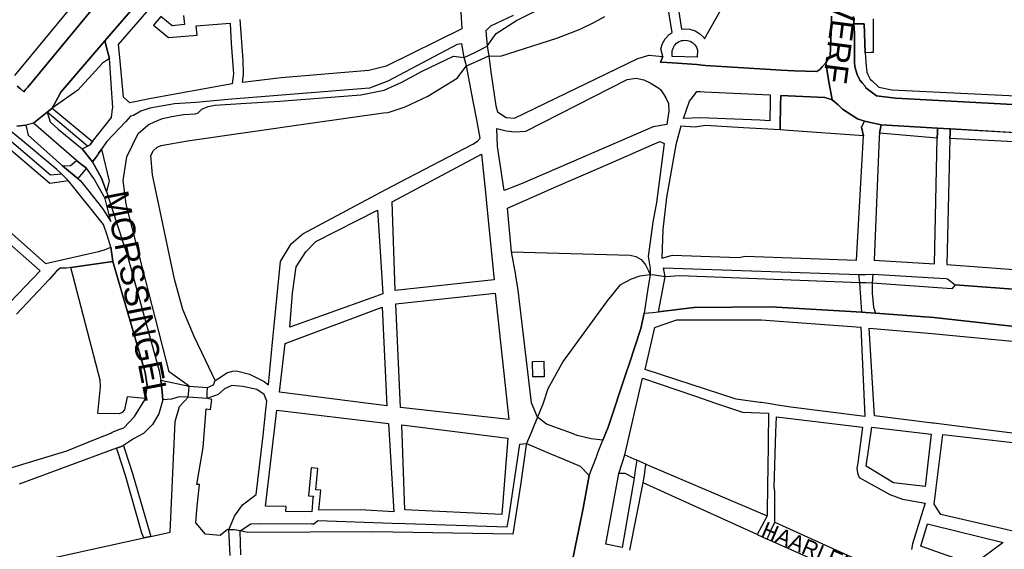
# Model space of a CAD drawing. Header units: metres. Extents: x 89872 to 99175, y 455036 to 468911.
# Tile 77 of 196: x 92937 to 93558, y 464054 to 464387. Entities that reach past the tile are written whole.
import ezdxf
from ezdxf.enums import TextEntityAlignment as Align

# ---------------------------------------------------------------- set-up
doc = ezdxf.new("R2010")
doc.units = ezdxf.units.M
for name, color, linetype in [('Straatnamen', 7, 'Continuous'), ('Straatnamen doorgaand', 7, 'Continuous'), ('Wegdeel doorgaand', 1, 'Continuous')]:
    doc.layers.add(name, color=color, linetype=linetype)
doc.layers.add('Waterdeel', color=7, linetype='Continuous', true_color=0x00aaff)
doc.layers.add('Wegdeel', color=7, linetype='Continuous', true_color=0x9a9a9a)

msp = doc.modelspace()

# ---------------------------------------------------------------- linework, layer by layer
at = {"layer": 'Waterdeel', "lineweight": -3}
for points in [[(92946.71, 464046.19), (93015.39, 464061.25), (93017.61, 464061.73), (93019.93, 464062.24), (93032.11, 464064.91), (93035.33, 464134.55), (93038.06, 464143.9), (93043.46, 464149.76), (93043.74, 464153.74), (93043.95, 464156.7), (93033.73, 464164.19), (93031.46, 464165.86), (93020.77, 464207.53), (93004.4, 464271.32), (93002.36, 464286.24), (93004.7, 464301.17), (93012.01, 464315.79), (93018.08, 464321.15), (93018.67, 464321.45), (93022.13, 464323.23), (93027.16, 464325.22), (93033.03, 464326.48), (93040.58, 464327.84), (93047.81, 464328.16), (93049.7, 464328.89), (93052.11, 464331.09), (93056.09, 464332.77), (93060.18, 464333.76), (93079.9, 464334.97), (93101.21, 464336.28), (93152.31, 464340.22), (93166.94, 464343.15), (93178.05, 464348.12), (93190.92, 464355.15), (93210.63, 464364.52), (93217.39, 464363.66), (93224.87, 464367.34), (93231.88, 464370.78), (93237.65, 464378.77), (93250.29, 464387.03), (93278.75, 464401.23)], [(93597.27, 464215.4), (93526.86, 464220.51), (93524.77, 464218.05), (93474.47, 464221.65), (93470.52, 464221.79), (93466.81, 464221.92), (93353.36, 464226.32), (93344.02, 464225.7), (93337.42, 464226.56), (93334.6, 464226.92), (93328.16, 464225.95), (93322.65, 464224.21), (93315.4, 464220.44), (93307.57, 464210.57), (93279.83, 464172.58), (93270.18, 464155.03), (93266.96, 464145.37), (93263.62, 464137.28), (93261.06, 464131.09), (93259.94, 464128.4), (93256.73, 464120.62), (93256.44, 464119.92), (93252.93, 464094.46), (93248.1, 464063.52), (93159.78, 464065.07), (93080.73, 464064.76), (93076.24, 464065.64), (93072.7, 464066.27), (93069, 464066.3), (93068.25, 464066.59), (93063.49, 464062.84), (93054.44, 464063.68), (93048.2, 464070.77), (93049.19, 464081.3), (93050.58, 464094.8), (93048.88, 464094.96), (93052.95, 464118.2), (93054.82, 464142.42), (93057.57, 464142.16), (93058.39, 464148.29), (93055.33, 464148.92), (93055.49, 464152.56), (93055.64, 464155.87), (93059.31, 464157.66), (93060.48, 464160.29), (93054.28, 464173.16), (93047.14, 464187.99), (93040.07, 464205.07), (93034.78, 464224.12), (93021.02, 464289.75), (93019.96, 464301.92), (93021.55, 464305.1), (93023.84, 464307.21), (93026.31, 464308.27), (93042.9, 464311.27), (93120.61, 464322.27), (93166.48, 464328.76), (93169.57, 464329.11), (93180.1, 464332.62), (93194.43, 464339.35), (93212.97, 464350.64), (93218.86, 464358.38), (93225.63, 464361.47), (93232.86, 464364.77), (93240.23, 464364.52), (93275.83, 464375.92), (93290.59, 464381.55), (93299.61, 464385.88), (93306.05, 464389.52)], [(93285.24, 464045.16), (93287.34, 464055.35), (93289.65, 464066.53), (93292.41, 464079.9), (93296.07, 464100.61), (93300.7, 464112.37), (93301.87, 464115.34), (93304.83, 464122.84), (93308.06, 464131.03), (93319.49, 464165.17), (93321.34, 464170.7), (93328.82, 464193.06), (93330.91, 464202.73), (93336.23, 464203.24), (93339.84, 464203.59), (93362.2, 464206.29), (93410.57, 464206.81), (93468.07, 464203.38), (93470.63, 464203.2), (93476.6, 464202.76), (93513.37, 464200.08), (93575.68, 464193.08)]]:
    msp.add_lwpolyline(points, dxfattribs=at)
at = {"layer": 'Wegdeel'}
for p, q in [((93462.9, 464387.29), (93462.75, 464389.47)), ((93463.07, 464384.94), (93462.9, 464387.29)), ((93465.85, 464384.88), (93463.07, 464384.94)), ((93463.5, 464378.81), (93463.07, 464384.94)), ((93463.07, 464384.94), (93465.85, 464384.88)), ((93469.44, 464384.81), (93465.85, 464384.88)), ((93465.85, 464384.88), (93469.44, 464384.81)), ((93470.09, 464366.7), (93469.44, 464384.81)), ((93469.44, 464384.81), (93470.09, 464366.7)), ((93475.09, 464388.05), (93475.1, 464386.47)), ((93475.1, 464386.47), (93475.1, 464384.87)), ((93475.1, 464384.87), (93475.1, 464366.9)), ((93463.31, 464362.89), (93463.5, 464378.81)), ((92963.25, 464341.77), (92990.96, 464374.18)), ((92990.96, 464374.18), (92992.64, 464367.68)), ((92992.64, 464367.68), (92993.83, 464363.01)), ((93473.81, 464366.85), (93470.09, 464366.7)), ((93470.09, 464366.7), (93470.79, 464358.2)), ((93475.1, 464366.9), (93473.81, 464366.85)), ((92989.5, 464360.21), (92973.95, 464343.13)), ((92993.83, 464363.01), (92989.5, 464360.21)), ((93463.44, 464360.83), (93463.31, 464362.89)), ((93463.62, 464357.79), (93463.44, 464360.83)), ((93465.1, 464353), (93463.62, 464357.79)), ((93470.79, 464358.2), (93471.08, 464354.38)), ((93471.08, 464354.38), (93471.87, 464352.9)), ((93466.82, 464349.38), (93465.1, 464353)), ((93468.23, 464347.76), (93466.82, 464349.38)), ((93469.97, 464345.77), (93468.23, 464347.76)), ((93471.87, 464352.9), (93473.36, 464350.12)), ((93473.36, 464350.12), (93474.55, 464348.97)), ((93474.55, 464348.97), (93478.69, 464344.94)), ((92973.95, 464343.13), (92957.79, 464331.72)), ((92961.36, 464338.28), (92963.25, 464341.77)), ((93362.46, 464340.2), (93364.05, 464342.33)), ((93364.05, 464342.33), (93366.11, 464342.25)), ((93366.11, 464342.25), (93368.74, 464342.16)), ((93368.74, 464342.16), (93410.35, 464340.13)), ((93470.57, 464344.57), (93469.97, 464345.77)), ((93477.33, 464339.59), (93470.57, 464344.57)), ((93478.69, 464344.94), (93486.9, 464343.4)), ((93486.9, 464343.4), (93569.6, 464339.4)), ((92957.79, 464331.72), (92961.36, 464338.28)), ((93355.57, 464325.32), (93359.5, 464336.25)), ((93359.5, 464336.25), (93362.46, 464340.2)), ((93410.29, 464336.17), (93410.13, 464323.76)), ((93410.32, 464337.74), (93410.29, 464336.17)), ((93410.35, 464340.13), (93410.32, 464337.74)), ((93416.64, 464318.09), (93416.87, 464335.76)), ((93416.87, 464335.76), (93416.89, 464337.38)), ((93416.89, 464337.38), (93416.92, 464339.81)), ((93416.92, 464339.81), (93444.63, 464338.45)), ((93444.63, 464338.45), (93447.46, 464337.67)), ((93447.46, 464337.67), (93449.33, 464337.14)), ((93449.33, 464337.14), (93450.61, 464336.07)), ((93450.61, 464336.07), (93453.1, 464333.98)), ((93489.27, 464338), (93477.33, 464339.59)), ((93571.07, 464333.63), (93489.27, 464338)), ((92954.59, 464329.37), (92956.42, 464330.71)), ((92979.92, 464307.87), (92954.59, 464329.37)), ((92956.42, 464330.71), (92957.79, 464331.72)), ((92957.79, 464331.72), (92983.2, 464310.74)), ((93453.1, 464333.98), (93455.88, 464331.1)), ((93455.88, 464331.1), (93465.32, 464324.98)), ((93366.43, 464325.72), (93355.57, 464325.32)), ((93403.66, 464324.19), (93366.43, 464325.72)), ((93410.13, 464323.76), (93403.66, 464324.19)), ((93465.32, 464324.98), (93469.65, 464323.7)), ((93469.65, 464323.7), (93468.63, 464321.51)), ((92956.31, 464284.32), (92916.52, 464318.02)), ((92919.07, 464321.82), (92956.7, 464289.85)), ((93421.73, 464317.79), (93416.64, 464318.09)), ((93469.06, 464314.48), (93421.73, 464317.79)), ((93468.63, 464321.51), (93467.87, 464319.87)), ((93467.87, 464319.87), (93469.06, 464314.48)), ((93479.07, 464316.1), (93479.76, 464319.28)), ((93515.56, 464313.01), (93479.07, 464316.1)), ((93479.76, 464319.28), (93480.2, 464321.25)), ((93480.2, 464321.25), (93515.7, 464319.2)), ((93515.64, 464316.51), (93515.56, 464313.01)), ((93515.7, 464319.2), (93515.64, 464316.51)), ((93523.62, 464316.01), (93523.69, 464318.73)), ((93523.69, 464318.73), (93572.48, 464315.92)), ((92983.2, 464310.74), (92981.87, 464309.05)), ((93523.54, 464312.64), (93523.62, 464316.01)), ((93575.02, 464309.99), (93523.54, 464312.64)), ((92981.6, 464308.71), (92979.92, 464307.87)), ((92981.87, 464309.05), (92981.6, 464308.71)), ((92986.96, 464303.22), (92988.9, 464306.03)), ((92988.9, 464306.03), (92993.63, 464285.77)), ((92969.3, 464295.64), (92972.98, 464298.94)), ((92972.98, 464298.94), (92976.11, 464296.43)), ((92983.05, 464298.1), (92984.66, 464299.89)), ((92988.78, 464287.74), (92983.05, 464298.1)), ((92984.66, 464299.89), (92986.45, 464302.48)), ((92986.45, 464302.48), (92986.96, 464303.22)), ((92964.26, 464295.5), (92969.3, 464295.64)), ((92969.35, 464291.24), (92964.26, 464295.5)), ((92973.87, 464287.46), (92969.35, 464291.24)), ((92979.25, 464293.92), (92973.87, 464287.46)), ((92976.11, 464296.43), (92979.25, 464293.92)), ((92967.96, 464286.12), (92956.31, 464284.32)), ((92956.7, 464289.85), (92963.52, 464290.41)), ((92963.52, 464290.41), (92964.86, 464289.12)), ((92964.86, 464289.12), (92967.96, 464286.12)), ((92990.29, 464283.73), (92988.78, 464287.74)), ((92993.63, 464285.77), (92991.91, 464279.42)), ((92991.91, 464279.42), (92990.29, 464283.73)), ((92969.4, 464231.48), (92996.02, 464235.33)), ((92987.87, 464160.46), (92969.4, 464231.48)), ((92996.02, 464235.33), (93016.29, 464165.4)), ((93466.04, 464227.02), (93470.4, 464227.12)), ((93466.81, 464221.92), (93466.04, 464227.02)), ((93470.4, 464227.12), (93474.98, 464227.23)), ((93474.98, 464227.23), (93474.47, 464221.65)), ((93468.07, 464203.38), (93466.81, 464221.92)), ((93474.47, 464221.65), (93474.47, 464215.29)), ((93474.47, 464215.29), (93475.35, 464206.52)), ((93475.35, 464206.52), (93476.6, 464202.76)), ((93470.63, 464203.2), (93468.07, 464203.38)), ((93476.6, 464202.76), (93470.63, 464203.2)), ((93016.29, 464165.4), (93017.56, 464157.24)), ((92986.44, 464139.56), (92988.21, 464156.31)), ((92988.21, 464156.31), (92987.87, 464160.46)), ((93017.56, 464157.24), (93016.29, 464149.11)), ((93005.07, 464150.12), (93003.34, 464141.82)), ((93016.29, 464149.11), (93005.07, 464150.12)), ((93000.05, 464139.4), (92986.44, 464139.56)), ((93001.78, 464140.27), (93000.05, 464139.4)), ((93003.34, 464141.82), (93001.78, 464140.27)), ((92998.32, 464117.73), (93000.72, 464118.66)), ((92999.1, 464115.34), (92998.32, 464117.73)), ((93000.72, 464118.66), (93002.68, 464119.42)), ((93002.68, 464119.42), (93003.51, 464116.79)), ((93003.89, 464100.61), (92999.1, 464115.34)), ((93003.51, 464116.79), (93008.27, 464101.78)), ((93316.9, 464108.29), (93318.59, 464113.48)), ((93318.59, 464113.48), (93326.3, 464110.19)), ((93314.78, 464101.78), (93316.9, 464108.29)), ((93326.3, 464110.19), (93325.26, 464103.83)), ((93330.97, 464100.78), (93331.97, 464107.77)), ((93331.97, 464107.77), (93408.37, 464075.15)), ((93014.12, 464064.33), (93003.89, 464100.61)), ((93008.27, 464101.78), (93019.93, 464062.24)), ((93318.88, 464101.78), (93314.78, 464101.78)), ((93324.43, 464098.85), (93318.88, 464101.78)), ((93325.26, 464103.83), (93324.43, 464098.85)), ((93330.28, 464095.92), (93330.97, 464100.78)), ((93402.14, 464063.33), (93330.28, 464095.92)), ((93408.37, 464075.15), (93404.88, 464068.53)), ((93404.88, 464068.53), (93402.14, 464063.33)), ((93410.76, 464065.9), (93413.22, 464071.23)), ((93413.22, 464071.23), (93463.55, 464048.27)), ((93015.39, 464061.25), (93014.12, 464064.33)), ((93017.61, 464061.73), (93015.39, 464061.25)), ((93019.93, 464062.24), (93017.61, 464061.73)), ((93408.29, 464060.54), (93410.76, 464065.9)), ((93412.22, 464058.76), (93408.29, 464060.54)), ((93488.07, 464025.1), (93412.22, 464058.76))]:
    msp.add_line(p, q, dxfattribs=at)
for points in [[(92934.07, 464352.3), (92965.14, 464389.79), (93011.53, 464445.78), (93011.53, 464448.48), (93008.01, 464457.93), (93004.76, 464460.62), (93002.29, 464462.99), (93000.39, 464464.81), (92997.15, 464467.92), (92994.92, 464470.05), (92989.85, 464474.91), (92983.23, 464481.25), (92978.06, 464486.2), (92969.35, 464494.54), (92966.11, 464497.64), (92955.65, 464508.18), (92949.01, 464514.86), (92946.95, 464516.92), (92939.57, 464523.67), (92931.04, 464532.68)], [(93021.46, 464440.75), (92942.38, 464345.09), (92941.19, 464343.71), (92939.85, 464342.15), (92937.76, 464343.97), (92935.74, 464345.72)], [(93346.91, 464429.6), (93354.38, 464381.59), (93356.08, 464381.84), (93359.57, 464381.54), (93362.89, 464380.47), (93365.89, 464378.66), (93368.39, 464376.23), (93368.86, 464375.5), (93380.91, 464396.54)], [(93069.81, 464050.13), (93069, 464066.3), (93072.71, 464074.95), (93073.71, 464076.4), (93077.65, 464082.06), (93086.29, 464088.54), (93090.63, 464125.67), (93091.77, 464135.75), (93092.45, 464141.86), (93093.09, 464147.42), (93091.33, 464151.52), (93086.65, 464154.73), (93077.88, 464156.49), (93070.99, 464157.15), (93066.33, 464155.03), (93062.23, 464151.52), (93055.33, 464148.92), (93043.46, 464149.76), (93037.67, 464150.05), (93032.99, 464148.59), (93027.55, 464148.1), (93027.02, 464153), (93026.2, 464160.61), (93043.95, 464156.7), (93055.64, 464155.87), (93059.31, 464157.66), (93060.48, 464160.29), (93063.7, 464162.34), (93067.79, 464165.27), (93071.34, 464166.22), (93073.96, 464166.49), (93081.98, 464164.39), (93091.25, 464159.68), (93093.97, 464157.66), (93096.6, 464184.47), (93097.62, 464194.9), (93101.57, 464235.19), (93108.24, 464246.48), (93115.68, 464252.73), (93158.56, 464275.59), (93167.96, 464280.5), (93176.8, 464285.31), (93222.91, 464309.04), (93225.74, 464310.99), (93227.51, 464312.84), (93225.52, 464323.3), (93223.08, 464336.16), (93218.86, 464358.38), (93217.39, 464363.66), (93215.98, 464372.24), (93212.94, 464371.97), (93169.36, 464348.86), (93157.66, 464344.47), (93102.38, 464340.08), (93078.84, 464338.04), (93071.02, 464337.36), (93048.29, 464335.4), (93034.81, 464334.55), (93019.19, 464331.72), (93013.63, 464329.94), (93008.96, 464327.22), (93007.09, 464326.66), (93004.12, 464323.49), (92992.05, 464310.59), (92988.9, 464306.03), (92986.96, 464303.22), (92986.45, 464302.48), (92984.66, 464299.89), (92983.05, 464298.1), (92980.64, 464301.1), (92976.54, 464306.19), (92979.92, 464307.87), (92981.6, 464308.71), (92981.87, 464309.05), (92983.2, 464310.74), (92995.09, 464325.84), (92995.79, 464331.29), (92995.87, 464331.91), (92993.83, 464363.01), (92992.64, 464367.68), (92990.96, 464374.18), (93036.61, 464427.21)], [(93040.47, 464390.16), (93041.06, 464384.37), (93033.34, 464383.66), (93026.17, 464389.58), (93023.87, 464386.78), (93021.57, 464383.98), (93031.03, 464376.18), (93049.01, 464377.82), (93048.43, 464383.54), (93069.82, 464385.27), (93070.59, 464372.42), (93071.94, 464353.4), (93071.19, 464347.09), (93020.09, 464337.94), (93006.58, 464335.14), (93002.75, 464338.71), (93000.26, 464363.66), (92999.44, 464371.84), (93043.51, 464422.67)], [(93449.01, 464389.71), (93448.82, 464385.23), (93447.99, 464364.62), (93446.59, 464362.42), (93445.24, 464360.29), (93443.09, 464357.86), (93441.51, 464356.09), (93439.76, 464354.98), (93425.35, 464355.23), (93417.12, 464355.73), (93413.9, 464355.93), (93410.55, 464356.13), (93369.48, 464358.62), (93367.45, 464358.89), (93363.93, 464359.36), (93348.7, 464360.38), (93345.15, 464360.57), (93341.16, 464360.79), (93342.57, 464364.28), (93341.44, 464369.1), (93342.42, 464372.46), (93344.13, 464375.51), (93346.49, 464378.09), (93348.42, 464379.41), (93340.97, 464425.8)], [(93214.6, 464402.97), (93215.88, 464381.81), (93168.2, 464358.14), (93157.37, 464355.59), (93102.09, 464350.9), (93077.68, 464347.89), (93078.4, 464353.24), (93078.06, 464362.1), (93076.11, 464387.66)], [(93248.33, 464390.11), (93234, 464383.38), (93231.1, 464380.48), (93231.88, 464370.78), (93232.86, 464364.77), (93234.14, 464354.73), (93237.42, 464333.2), (93238.3, 464329.4), (93243.86, 464325.89), (93249.12, 464325.6), (93326.85, 464363.11), (93328.4, 464363.55), (93333.73, 464365.07), (93342.57, 464364.28), (93341.16, 464360.79), (93345.15, 464360.57), (93348.7, 464360.38), (93363.93, 464359.36), (93367.45, 464358.89), (93369.48, 464358.62), (93410.55, 464356.13), (93413.9, 464355.93), (93417.12, 464355.73), (93425.35, 464355.23), (93439.76, 464354.98), (93441.51, 464356.09), (93443.09, 464357.86), (93445.24, 464360.29), (93447.11, 464349.7), (93449.33, 464337.14), (93447.46, 464337.67), (93444.63, 464338.45), (93416.92, 464339.81), (93416.89, 464337.38), (93416.87, 464335.76), (93416.64, 464318.09), (93393.5, 464319.46), (93369.49, 464320.88), (93362.88, 464319.9), (93353.97, 464320.41), (93350.78, 464308.73), (93344.88, 464275.49), (93342.67, 464255.34), (93342.05, 464237.28), (93348.71, 464239.29), (93390.53, 464237.83), (93394.48, 464238.7), (93464.67, 464236.07), (93469.06, 464314.48), (93467.87, 464319.87), (93468.63, 464321.51), (93469.65, 464323.7), (93474.52, 464322.57), (93480.2, 464321.25), (93479.76, 464319.28), (93479.07, 464316.1), (93478.95, 464313.39), (93475.79, 464236.07), (93513.81, 464233.73), (93515.56, 464313.01), (93515.64, 464316.51), (93515.7, 464319.2), (93519.53, 464318.98), (93523.69, 464318.73), (93523.62, 464316.01), (93523.54, 464312.64), (93521.56, 464233.44), (93594.97, 464227.88)], [(92896.29, 464284.59), (92953.49, 464234.03), (92986.9, 464241.55), (92990.7, 464242.61), (92994.78, 464244.3), (92995.41, 464239.8), (92996.02, 464235.33), (92969.4, 464231.48), (92966.64, 464231.08), (92962.79, 464231.09), (92960.37, 464229.12), (92955.91, 464223.84), (92935.3, 464202.13)], [(93575.68, 464193.08), (93513.37, 464200.08), (93476.6, 464202.76), (93470.63, 464203.2), (93468.07, 464203.38), (93410.57, 464206.81), (93362.2, 464206.29), (93339.84, 464203.59), (93344.02, 464225.7), (93343.07, 464231.27), (93466.04, 464227.02), (93470.4, 464227.12), (93474.98, 464227.23), (93513.49, 464224.95), (93521.2, 464224.49), (93522.07, 464224.44), (93526.86, 464220.51), (93597.27, 464215.4)], [(93321.8, 464053.5), (93330.28, 464095.92), (93330.97, 464100.78), (93331.97, 464107.77), (93326.3, 464110.19), (93325.26, 464103.83), (93324.43, 464098.85), (93316.92, 464055.24), (93306.6, 464057.31), (93314.78, 464101.78), (93316.9, 464108.29), (93318.59, 464113.48), (93329.7, 464161.75), (93363.29, 464150.4), (93375.88, 464146.14), (93392.87, 464140.4), (93409.25, 464139.81), (93408.76, 464103.72), (93408.66, 464096.38), (93408.37, 464075.15), (93404.88, 464068.53), (93402.14, 464063.33), (93408.29, 464060.54), (93410.76, 464065.9), (93413.22, 464071.23), (93413.25, 464090.71), (93412.85, 464092.93), (93413.92, 464127.84), (93414.21, 464137.4), (93468.48, 464130.92), (93465.54, 464108.56), (93464.92, 464105.12), (93465.29, 464102.17), (93466.38, 464099.34), (93485.73, 464088.61), (93493.63, 464085.69), (93507.96, 464083.05), (93506.5, 464078.47), (93504.59, 464072.47), (93500.03, 464057.55), (93499.29, 464053.87)], [(93076.61, 464050.51), (93076.24, 464065.64), (93082.9, 464070.01), (93088.19, 464070.22), (93121.19, 464070.02), (93122.73, 464070.01), (93125.13, 464072.11), (93172.03, 464070.59), (93180.16, 464070.32), (93244.39, 464068.16), (93245.47, 464073.69), (93252.49, 464120.21), (93256.73, 464120.62), (93271.4, 464114.47), (93279.51, 464111.07), (93290.51, 464106.46), (93296.07, 464100.61), (93292.41, 464079.9), (93289.65, 464066.53), (93287.34, 464055.35), (93285.24, 464045.16)]]:
    msp.add_lwpolyline(points, dxfattribs=at)
for points in [[(93348.57, 464367.89), (93349.08, 464369.66), (93349.99, 464371.27), (93351.23, 464372.63), (93352.49, 464373.49), (93354.47, 464374.35), (93355.41, 464374.48), (93356.3, 464374.61), (93358.14, 464374.46), (93359.89, 464373.89), (93361.48, 464372.93), (93362.8, 464371.65), (93363.8, 464370.1), (93364.42, 464368.36), (93364.21, 464363.99), (93348.38, 464364.42)], [(93335.63, 464347.12), (93340.13, 464344.31), (93341.22, 464343.63), (93343.31, 464340.31), (93344.54, 464338.35), (93346.26, 464334.79), (93346.38, 464329.63), (93346.23, 464328.56), (93345.21, 464321.42), (93336.43, 464320.04), (93253.95, 464284.34), (93242.69, 464279.95), (93238.3, 464307.75), (93237.91, 464318.98), (93243.9, 464317.49), (93249.41, 464316.99), (93256.25, 464317.28), (93320.05, 464349.88), (93325.87, 464350.64), (93330.53, 464349.53), (93334.71, 464347.69)], [(93410.13, 464323.76), (93403.66, 464324.19), (93366.43, 464325.72), (93355.57, 464325.32), (93359.5, 464336.25), (93362.46, 464340.2), (93364.05, 464342.33), (93366.11, 464342.25), (93368.74, 464342.16), (93410.35, 464340.13), (93410.32, 464337.74), (93410.29, 464336.17)], [(93304.83, 464122.84), (93297.35, 464123.57), (93288.71, 464125.78), (93285.1, 464127.09), (93276.88, 464130.05), (93269.28, 464132.8), (93263.62, 464137.28), (93259.8, 464146.25), (93251.45, 464217.23), (93249.95, 464226.14), (93249.85, 464226.71), (93247.22, 464241.34), (93244.6, 464268.88), (93275.64, 464282.41), (93309.62, 464297.22), (93332.61, 464307.24), (93340.71, 464310.77), (93343.53, 464309.56), (93338.62, 464272.48), (93336.32, 464260.02), (93333.34, 464238.51), (93334.67, 464230.84), (93334.6, 464226.92), (93333.09, 464218.33), (93330.91, 464202.73), (93328.82, 464193.06), (93321.34, 464170.7), (93319.49, 464165.17), (93308.06, 464131.03)], [(93173.96, 464217.05), (93171.91, 464272.93), (93228.36, 464302.77), (93230.76, 464278.76), (93231.87, 464267.6), (93236.25, 464223.78)], [(92950.18, 464229.36), (92931.26, 464209.71), (92923.88, 464208.9), (92914.5, 464207.89), (92903.2, 464206.66), (92878.1, 464203.93), (92872.09, 464255.61), (92869.57, 464277.17), (92892.82, 464279.49), (92913.45, 464261.46), (92919.37, 464256.29)], [(93162.7, 464267.66), (93164.43, 464241.65), (93166.21, 464215), (93159.14, 464212.47), (93107.42, 464193.94), (93109.18, 464215.29), (93111.51, 464231.97), (93117.66, 464241.34), (93123.8, 464247.77)], [(93279.83, 464172.58), (93270.18, 464155.03), (93266.96, 464145.37), (93263.62, 464137.28), (93259.8, 464146.25), (93251.45, 464217.23), (93249.95, 464226.14), (93249.85, 464226.71), (93247.22, 464241.34), (93322.09, 464239.29), (93325.55, 464238.43), (93328.89, 464236.51), (93331.66, 464233.11), (93333.53, 464229.43), (93334.6, 464226.92), (93328.16, 464225.95), (93322.65, 464224.21), (93315.4, 464220.44), (93307.57, 464210.57)], [(93245.47, 464135.72), (93177.32, 464143.32), (93174.4, 464208.57), (93236.98, 464215.29)], [(93168.55, 464144.49), (93100.99, 464152.98), (93104.49, 464183.7), (93165.62, 464206.52)], [(93469.9, 464137.67), (93423.29, 464143.61), (93414.96, 464144.92), (93408.99, 464145.85), (93404.57, 464146.54), (93403.69, 464146.54), (93388.78, 464148.59), (93331.45, 464167.31), (93337.6, 464193.65), (93342.18, 464195.3), (93351.34, 464198.62), (93404.57, 464198.62), (93467.45, 464193.94)], [(93580.05, 464125.18), (93546.11, 464129.38), (93519.85, 464132.63), (93513.46, 464133.42), (93512.61, 464133.52), (93475.93, 464138.06), (93472.72, 464193.35), (93512.36, 464189.86), (93518.88, 464189.28), (93576.05, 464183.89)], [(93260.72, 464162.56), (93260.46, 464172.23), (93267.55, 464172.42), (93267.81, 464162.75)], [(93121.47, 464077.66), (93105.08, 464077.79), (93105.12, 464080.93), (93092.21, 464081.3), (93099.23, 464141.57), (93169.72, 464133.38), (93172.99, 464077.71), (93151.91, 464078.86), (93125.76, 464078.66), (93126.98, 464091.22), (93123.84, 464091.55), (93125.16, 464104.92), (93123.07, 464105.13), (93120.98, 464105.34), (93119.24, 464087.8), (93122.39, 464087.47), (93122.04, 464086.57)], [(93241.08, 464076.03), (93179.95, 464078.96), (93178.2, 464132.5), (93244.88, 464124.01)], [(93507.96, 464093.59), (93488.07, 464095.92), (93470.82, 464106.46), (93474.33, 464131.03), (93511.76, 464126.65)], [(93577.86, 464119.62), (93573.21, 464078.05), (93572.89, 464075.15), (93565.87, 464064.91), (93558.88, 464066.5), (93517.9, 464076.03), (93513.52, 464082.47), (93514.81, 464092.72), (93519.07, 464126.35)], [(93538.35, 464044.41), (93521.16, 464050.31), (93505.31, 464056.08), (93509.42, 464070.06), (93512.7, 464069.26), (93557.05, 464058.44)]]:
    msp.add_lwpolyline(points, close=True, dxfattribs=at)
at = {"layer": 'Wegdeel doorgaand'}
for points in [[(92935.74, 464345.72), (92937.76, 464343.97), (92939.85, 464342.15), (92941.19, 464343.71), (92942.38, 464345.09), (93021.46, 464440.75)], [(93036.61, 464427.21), (92990.96, 464374.18), (92963.25, 464341.77), (92961.36, 464338.28), (92957.79, 464331.72), (92956.42, 464330.71), (92954.59, 464329.37), (92949.21, 464325.09), (92945.84, 464322.4), (92941.08, 464320.99), (92935.4, 464320.53)], [(93572.48, 464315.92), (93523.69, 464318.73), (93519.53, 464318.98), (93515.7, 464319.2), (93480.2, 464321.25), (93474.52, 464322.57), (93469.65, 464323.7), (93465.32, 464324.98), (93455.88, 464331.1), (93453.1, 464333.98), (93450.61, 464336.07), (93449.33, 464337.14), (93447.11, 464349.7), (93445.24, 464360.29), (93446.59, 464362.42), (93447.99, 464364.62), (93448.82, 464385.23), (93449.01, 464389.71)], [(93462.75, 464389.47), (93462.9, 464387.29), (93463.07, 464384.94), (93463.5, 464378.81), (93463.31, 464362.89), (93463.44, 464360.83), (93463.62, 464357.79), (93465.1, 464353), (93466.82, 464349.38), (93468.23, 464347.76), (93469.97, 464345.77), (93470.57, 464344.57), (93477.33, 464339.59), (93489.27, 464338), (93571.07, 464333.63)], [(92935.4, 464320.53), (92941.08, 464320.99), (92942.48, 464314.88), (92964.26, 464295.5), (92969.35, 464291.24), (92973.87, 464287.46), (92975.32, 464286.18), (92979.98, 464280.66), (92989.44, 464268.62), (92994.6, 464260.51), (92991.04, 464274.76), (92990.19, 464276.29), (92987.52, 464281.14), (92983.99, 464287.56), (92979.25, 464293.92), (92976.11, 464296.43), (92972.98, 464298.94), (92945.84, 464322.4), (92949.21, 464325.09), (92954.59, 464329.37), (92956.52, 464323.14), (92961.56, 464318.47), (92976.54, 464306.19), (92980.64, 464301.1), (92983.05, 464298.1), (92988.78, 464287.74), (92990.29, 464283.73), (92991.91, 464279.42), (92998.23, 464259.84), (93000.06, 464254.18), (93002.43, 464246.82), (93004.95, 464239.56), (93025.07, 464166.52), (93026.2, 464160.61), (93027.02, 464153), (93027.55, 464148.1), (93025.02, 464139.38), (93020.86, 464132.61), (93015.17, 464126.99), (93009.01, 464123.65), (93002.68, 464119.42), (93000.72, 464118.66), (92998.32, 464117.73), (92936.91, 464095.05)], [(92924.48, 464103.24), (92966.99, 464116.1), (92987.15, 464124.21), (92994.67, 464127.23), (92995.48, 464127.75), (93000.45, 464129.63), (93002.78, 464130.51), (93009.68, 464137.69), (93016.15, 464148.24), (93016.29, 464149.11), (93017.56, 464157.24), (93016.29, 464165.4), (92996.02, 464235.33), (92995.41, 464239.8), (92994.78, 464244.3), (92992.36, 464251.8), (92990.14, 464258.66), (92967.96, 464286.12), (92964.86, 464289.12), (92963.52, 464290.41), (92960.62, 464293.14), (92939.08, 464311.22), (92928.27, 464319.95)]]:
    msp.add_lwpolyline(points, dxfattribs=at)

# ---------------------------------------------------------------- texts
at = {"layer": 'Straatnamen'}
msp.add_text('HAARLEMMERSTRAAT', height=10, rotation=337.04565, dxfattribs=at).set_placement((93473.61, 464038.54), align=Align.MIDDLE_CENTER)
at = {"layer": 'Straatnamen doorgaand'}
for s, rotation, p in [('WERF', 262.60543, (93454.72, 464376.86)), ('MORSSINGEL', 281.11559, (93010.87, 464213.91))]:
    msp.add_text(s, height=15, rotation=rotation, dxfattribs=at).set_placement(p, align=Align.MIDDLE_CENTER)

doc.saveas('drawing.dxf')
